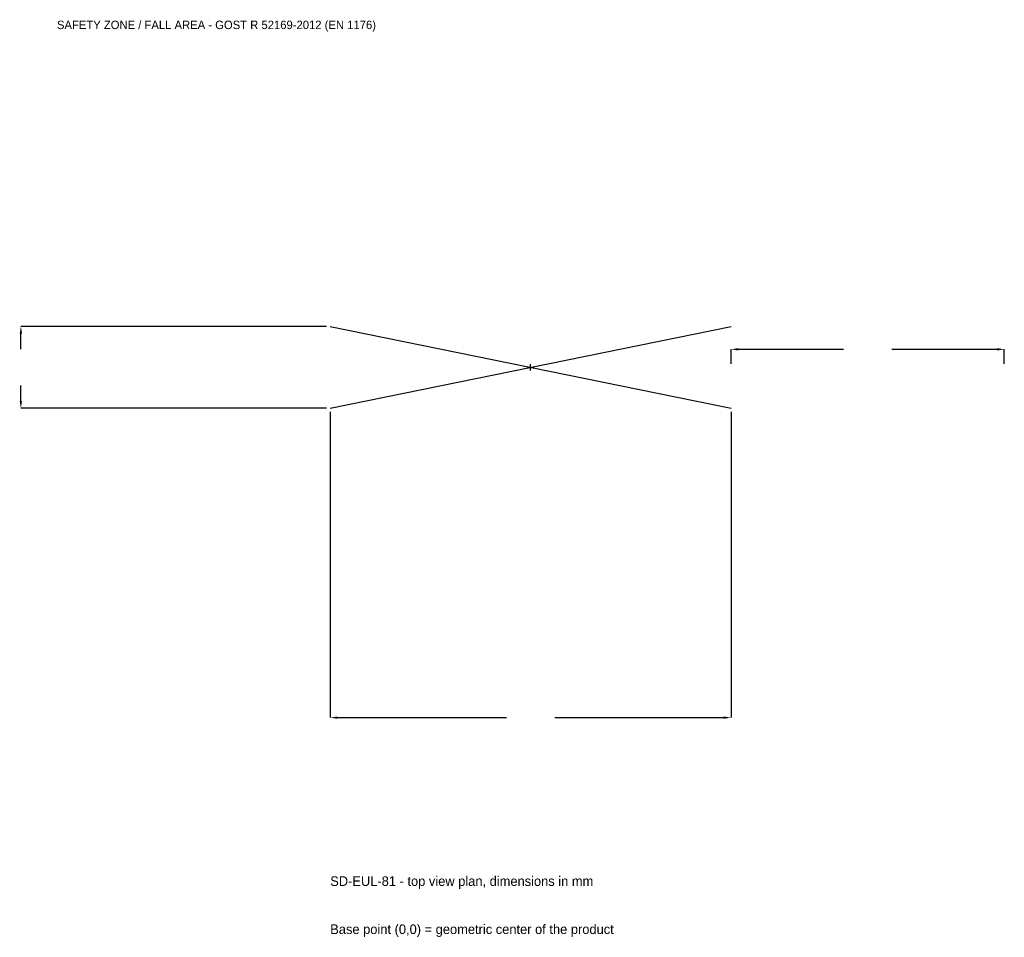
# Model space of a CAD drawing. Extents: x -2805 to 2600, y -3129 to 1909.
import ezdxf

# ---------------------------------------------------------------- set-up
doc = ezdxf.new("R2010")
doc.units = 0
for name, color, linetype in [('GP_MAF_zona_bezopasnosti', 1, 'Continuous'), ('ZSK_DANNYE', 3, 'Continuous'), ('ZSK_KONTUR', 7, 'Continuous'), ('ZSK_RAZMERY', 8, 'Continuous')]:
    doc.layers.add(name, color=color, linetype=linetype)
doc.dimstyles.new('ORION', dxfattribs={"dimtxt": 66, "dimasz": 39.6, "dimexe": 1.25, "dimexo": 19.8, "dimtad": 1, "dimcen": 2.5, "dimazin": 3, "dimtfac": 1, "dimtmove": 0, "dimatfit": 3})

# ---------------------------------------------------------------- blocks, each defined once
blk = doc.blocks.new('_CLOSEDFILLED')
at = {"color": 0, "linetype": 'BYBLOCK'}
blk.add_solid([(-1, 0.16), (0, 0), (-1, -0.16)], dxfattribs=at)
blk = doc.blocks.new('*D1')
for p, q in [((-1100, -244.8), (-1100, -1923)), ((1100, -244.8), (1100, -1923)), ((-1060.4, -1923), (-132, -1923)), ((132, -1923), (1060.4, -1923))]:
    blk.add_line(p, q)
at = {"layer": 'Defpoints'}
for p in [(-1100, -225), (1100, -225), (-1100, -1923)]:
    blk.add_point(p, dxfattribs=at)
at = {"layer": 'ZSK_RAZMERY', "xscale": 39.6, "yscale": 39.6, "rotation": 180}
blk.add_blockref('_CLOSEDFILLED', (-1100, -1923), dxfattribs=at)
at = {"layer": 'ZSK_RAZMERY', "xscale": 39.6, "yscale": 39.6}
blk.add_blockref('_CLOSEDFILLED', (1100, -1923), dxfattribs=at)
blk = doc.blocks.new('*D2')
for p, q in [((-1119.8, 225), (-2798, 225)), ((-2798, 99), (-2798, 185.4)), ((-2798, -185.4), (-2798, -99)), ((-1119.8, -225), (-2798, -225))]:
    blk.add_line(p, q)
at = {"layer": 'Defpoints'}
for p in [(-1100, 225), (-2798, -225), (-1100, -225)]:
    blk.add_point(p, dxfattribs=at)
at = {"layer": 'ZSK_RAZMERY', "xscale": 39.6, "yscale": 39.6}
for p, rotation in [((-2798, 225), 90), ((-2798, -225), 270)]:
    blk.add_blockref('_CLOSEDFILLED', p, dxfattribs=dict(at, rotation=rotation))
blk = doc.blocks.new('*D3')
for p, q in [((1100, 19.8), (1100, 99)), ((1139.6, 99), (1718, 99)), ((1982, 99), (2560.4, 99)), ((2600, 19.8), (2600, 99))]:
    blk.add_line(p, q)
at = {"layer": 'Defpoints'}
for p in [(1100, 99), (1100, 0), (2600, 0)]:
    blk.add_point(p, dxfattribs=at)
at = {"layer": 'ZSK_RAZMERY', "xscale": 39.6, "yscale": 39.6, "rotation": 180}
blk.add_blockref('_CLOSEDFILLED', (1100, 99), dxfattribs=at)
at = {"layer": 'ZSK_RAZMERY', "xscale": 39.6, "yscale": 39.6}
blk.add_blockref('_CLOSEDFILLED', (2600, 99), dxfattribs=at)
blk = doc.blocks.new('B1')
at = {"layer": 'ZSK_KONTUR'}
for p, q in [((-1100, -225), (1100, 225)), ((-1100, 225), (1100, -225))]:
    blk.add_line(p, q, dxfattribs=at)
at = {"layer": 'ZSK_RAZMERY'}
for p, q in [((-18, 0), (18, 0)), ((0, -18), (0, 18))]:
    blk.add_line(p, q, dxfattribs=at)
at = {"layer": 'GP_MAF_zona_bezopasnosti', "color": 1}
blk.add_text('SAFETY ZONE / FALL AREA - GOST R 52169-2012 (EN 1176)', height=46.2, dxfattribs=at).set_placement((-2600, 1857))
at = {"layer": 'ZSK_RAZMERY'}
dim = blk.add_linear_dim(base=(-2798, -225), p1=(-1100, -225), p2=(-1100, 225), angle=90, dimstyle='ORION', dxfattribs=at)
dim.commit()
dim.dimension.update_dxf_attribs({"geometry": '*D2', "text_midpoint": (-2798, 0)})
for base, p1, p2, picture, middle in [((1100, 99), (1100, 0), (2600, 0), '*D3', (1850, 99)), ((-1100, -1923), (-1100, -225), (1100, -225), '*D1', (0, -1923))]:
    dim = blk.add_linear_dim(base=base, p1=p1, p2=p2, dimstyle='ORION', dxfattribs=at)
    dim.commit()
    dim.dimension.update_dxf_attribs({"geometry": picture, "text_midpoint": middle})

msp = doc.modelspace()

# ---------------------------------------------------------------- block references
msp.add_blockref('B1', (0, 0))

# ---------------------------------------------------------------- texts
at = {"layer": 'ZSK_DANNYE', "color": 3}
msp.add_text('SD-EUL-81 - top view plan, dimensions in mm', height=52.8, dxfattribs=at).set_placement((-1100, -2847))
at = {"layer": 'ZSK_DANNYE', "color": 7}
msp.add_text('Base point (0,0) = geometric center of the product', height=52.8, dxfattribs=at).set_placement((-1100, -3111))

doc.saveas('drawing.dxf')
